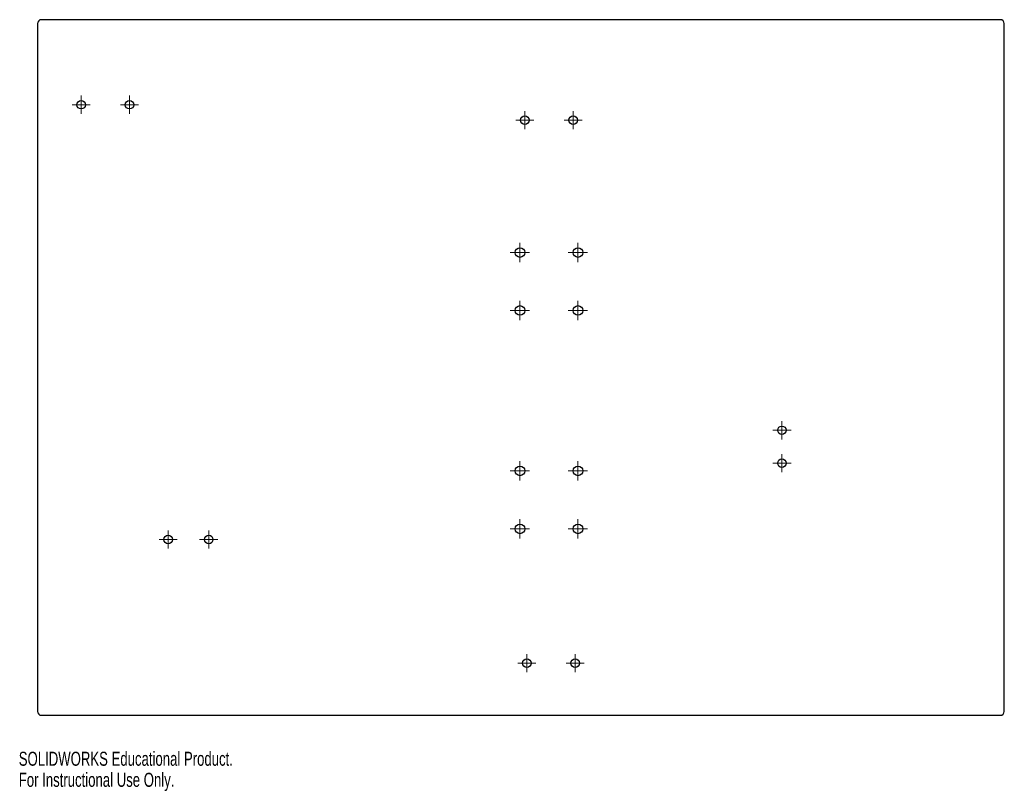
# Model space of a CAD drawing. Header units: millimetres. Extents: x 0 to 510, y 0 to 399.
import ezdxf

# ---------------------------------------------------------------- set-up
doc = ezdxf.new("R2010")
doc.units = ezdxf.units.MM
doc.styles.add('SLDTEXTSTYLE0', font='TXT', dxfattribs={"width": 0.7})

# ---------------------------------------------------------------- blocks, each defined once
blk = doc.blocks.new('SW_CENTERMARKSYMBOL_0')
at = {"color": 0, "linetype": 'Continuous', "lineweight": 18}
for p, q in [((-2.5, 0), (-4.7, 0)), ((0, 0), (-2.5, 0)), ((0, 2.5), (0, 4.7)), ((0, 0), (0, 2.5)), ((0, 0), (0, -2.5)), ((0, 0), (2.5, 0)), ((2.5, 0), (4.7, 0)), ((0, -2.5), (0, -4.7))]:
    blk.add_line(p, q, dxfattribs=at)
blk = doc.blocks.new('SW_CENTERMARKSYMBOL_1')
at = {"color": 0, "linetype": 'Continuous', "lineweight": 18}
for p, q in [((-2.5, 0), (-5, 0)), ((0, 0), (-2.5, 0)), ((0, 2.5), (0, 5)), ((0, 0), (0, 2.5)), ((0, 0), (0, -2.5)), ((0, 0), (2.5, 0)), ((2.5, 0), (5, 0)), ((0, -2.5), (0, -5))]:
    blk.add_line(p, q, dxfattribs=at)
blk = doc.blocks.new('SW_CENTERMARKSYMBOL_2')
at = {"color": 0, "linetype": 'Continuous', "lineweight": 18}
for p, q in [((-2.5, 0), (-4.7, 0)), ((0, 0), (-2.5, 0)), ((0, 2.5), (0, 4.7)), ((0, 0), (0, 2.5)), ((0, 0), (0, -2.5)), ((0, 0), (2.5, 0)), ((2.5, 0), (4.7, 0)), ((0, -2.5), (0, -4.7))]:
    blk.add_line(p, q, dxfattribs=at)
blk = doc.blocks.new('SW_CENTERMARKSYMBOL_3')
at = {"color": 0, "linetype": 'Continuous', "lineweight": 18}
for p, q in [((-2.5, 0), (-4.7, 0)), ((0, 0), (-2.5, 0)), ((0, 2.5), (0, 4.7)), ((0, 0), (0, 2.5)), ((0, 0), (0, -2.5)), ((0, 0), (2.5, 0)), ((2.5, 0), (4.7, 0)), ((0, -2.5), (0, -4.7))]:
    blk.add_line(p, q, dxfattribs=at)
blk = doc.blocks.new('SW_CENTERMARKSYMBOL_4')
at = {"color": 0, "linetype": 'Continuous', "lineweight": 18}
for p, q in [((-2.5, 0), (-4.7, 0)), ((0, 0), (-2.5, 0)), ((0, 2.5), (0, 4.7)), ((0, 0), (0, 2.5)), ((0, 0), (0, -2.5)), ((0, 0), (2.5, 0)), ((2.5, 0), (4.7, 0)), ((0, -2.5), (0, -4.7))]:
    blk.add_line(p, q, dxfattribs=at)
blk = doc.blocks.new('SW_CENTERMARKSYMBOL_5')
at = {"color": 0, "linetype": 'Continuous', "lineweight": 18}
for p, q in [((-2.5, 0), (-4.7, 0)), ((0, 0), (-2.5, 0)), ((0, 2.5), (0, 4.7)), ((0, 0), (0, 2.5)), ((0, 0), (0, -2.5)), ((0, 0), (2.5, 0)), ((2.5, 0), (4.7, 0)), ((0, -2.5), (0, -4.7))]:
    blk.add_line(p, q, dxfattribs=at)
blk = doc.blocks.new('SW_CENTERMARKSYMBOL_6')
at = {"color": 0, "linetype": 'Continuous', "lineweight": 18}
for p, q in [((-2.5, 0), (-4.7, 0)), ((0, 0), (-2.5, 0)), ((0, 2.5), (0, 4.7)), ((0, 0), (0, 2.5)), ((0, 0), (0, -2.5)), ((0, 0), (2.5, 0)), ((2.5, 0), (4.7, 0)), ((0, -2.5), (0, -4.7))]:
    blk.add_line(p, q, dxfattribs=at)
blk = doc.blocks.new('SW_CENTERMARKSYMBOL_7')
at = {"color": 0, "linetype": 'Continuous', "lineweight": 18}
for p, q in [((-2.5, 0), (-4.7, 0)), ((0, 0), (-2.5, 0)), ((0, 2.5), (0, 4.7)), ((0, 0), (0, 2.5)), ((0, 0), (0, -2.5)), ((0, 0), (2.5, 0)), ((2.5, 0), (4.7, 0)), ((0, -2.5), (0, -4.7))]:
    blk.add_line(p, q, dxfattribs=at)
blk = doc.blocks.new('SW_CENTERMARKSYMBOL_8')
at = {"color": 0, "linetype": 'Continuous', "lineweight": 18}
for p, q in [((-2.5, 0), (-4.7, 0)), ((0, 0), (-2.5, 0)), ((0, 2.5), (0, 4.7)), ((0, 0), (0, 2.5)), ((0, 0), (0, -2.5)), ((0, 0), (2.5, 0)), ((2.5, 0), (4.7, 0)), ((0, -2.5), (0, -4.7))]:
    blk.add_line(p, q, dxfattribs=at)
blk = doc.blocks.new('SW_CENTERMARKSYMBOL_9')
at = {"color": 0, "linetype": 'Continuous', "lineweight": 18}
for p, q in [((-2.5, 0), (-4.7, 0)), ((0, 0), (-2.5, 0)), ((0, 2.5), (0, 4.7)), ((0, 0), (0, 2.5)), ((0, 0), (0, -2.5)), ((0, 0), (2.5, 0)), ((2.5, 0), (4.7, 0)), ((0, -2.5), (0, -4.7))]:
    blk.add_line(p, q, dxfattribs=at)
blk = doc.blocks.new('SW_CENTERMARKSYMBOL_10')
at = {"color": 0, "linetype": 'Continuous', "lineweight": 18}
for p, q in [((-2.5, 0), (-5, 0)), ((0, 0), (-2.5, 0)), ((0, 2.5), (0, 5)), ((0, 0), (0, 2.5)), ((0, 0), (0, -2.5)), ((0, 0), (2.5, 0)), ((2.5, 0), (5, 0)), ((0, -2.5), (0, -5))]:
    blk.add_line(p, q, dxfattribs=at)
blk = doc.blocks.new('SW_CENTERMARKSYMBOL_11')
at = {"color": 0, "linetype": 'Continuous', "lineweight": 18}
for p, q in [((-2.5, 0), (-5, 0)), ((0, 0), (-2.5, 0)), ((0, 2.5), (0, 5)), ((0, 0), (0, 2.5)), ((0, 0), (0, -2.5)), ((0, 0), (2.5, 0)), ((2.5, 0), (5, 0)), ((0, -2.5), (0, -5))]:
    blk.add_line(p, q, dxfattribs=at)
blk = doc.blocks.new('SW_CENTERMARKSYMBOL_12')
at = {"color": 0, "linetype": 'Continuous', "lineweight": 18}
for p, q in [((-2.5, 0), (-5, 0)), ((0, 0), (-2.5, 0)), ((0, 2.5), (0, 5)), ((0, 0), (0, 2.5)), ((0, 0), (0, -2.5)), ((0, 0), (2.5, 0)), ((2.5, 0), (5, 0)), ((0, -2.5), (0, -5))]:
    blk.add_line(p, q, dxfattribs=at)
blk = doc.blocks.new('SW_CENTERMARKSYMBOL_13')
at = {"color": 0, "linetype": 'Continuous', "lineweight": 18}
for p, q in [((-2.5, 0), (-5, 0)), ((0, 0), (-2.5, 0)), ((0, 2.5), (0, 5)), ((0, 0), (0, 2.5)), ((0, 0), (0, -2.5)), ((0, 0), (2.5, 0)), ((2.5, 0), (5, 0)), ((0, -2.5), (0, -5))]:
    blk.add_line(p, q, dxfattribs=at)
blk = doc.blocks.new('SW_CENTERMARKSYMBOL_14')
at = {"color": 0, "linetype": 'Continuous', "lineweight": 18}
for p, q in [((-2.5, 0), (-4.7, 0)), ((0, 0), (-2.5, 0)), ((0, 2.5), (0, 4.7)), ((0, 0), (0, 2.5)), ((0, 0), (0, -2.5)), ((0, 0), (2.5, 0)), ((2.5, 0), (4.7, 0)), ((0, -2.5), (0, -4.7))]:
    blk.add_line(p, q, dxfattribs=at)
blk = doc.blocks.new('SW_CENTERMARKSYMBOL_15')
at = {"color": 0, "linetype": 'Continuous', "lineweight": 18}
for p, q in [((-2.5, 0), (-5, 0)), ((0, 0), (-2.5, 0)), ((0, 2.5), (0, 5)), ((0, 0), (0, 2.5)), ((0, 0), (0, -2.5)), ((0, 0), (2.5, 0)), ((2.5, 0), (5, 0)), ((0, -2.5), (0, -5))]:
    blk.add_line(p, q, dxfattribs=at)
blk = doc.blocks.new('SW_CENTERMARKSYMBOL_16')
at = {"color": 0, "linetype": 'Continuous', "lineweight": 18}
for p, q in [((-2.5, 0), (-5, 0)), ((0, 0), (-2.5, 0)), ((0, 2.5), (0, 5)), ((0, 0), (0, 2.5)), ((0, 0), (0, -2.5)), ((0, 0), (2.5, 0)), ((2.5, 0), (5, 0)), ((0, -2.5), (0, -5))]:
    blk.add_line(p, q, dxfattribs=at)
blk = doc.blocks.new('SW_CENTERMARKSYMBOL_17')
at = {"color": 0, "linetype": 'Continuous', "lineweight": 18}
for p, q in [((-2.5, 0), (-5, 0)), ((0, 0), (-2.5, 0)), ((0, 2.5), (0, 5)), ((0, 0), (0, 2.5)), ((0, 0), (0, -2.5)), ((0, 0), (2.5, 0)), ((2.5, 0), (5, 0)), ((0, -2.5), (0, -5))]:
    blk.add_line(p, q, dxfattribs=at)

msp = doc.modelspace()

# ---------------------------------------------------------------- linework, layer by layer
at = {"color": 7, "linetype": 'Continuous', "lineweight": 25}
for p, q in [((507.75, 399.12), (11.75, 399.12)), ((9.75, 397.12), (9.75, 41.12)), ((509.75, 41.12), (509.75, 397.12)), ((11.75, 39.12), (507.75, 39.12))]:
    msp.add_line(p, q, dxfattribs=at)
for centre, radius in [((32.25, 355.12), 2.2), ((57.25, 355.12), 2.2), ((261.75, 347.12), 2.2), ((286.75, 347.12), 2.2), ((259.25, 278.62), 2.5), ((289.25, 278.62), 2.5), ((259.25, 248.62), 2.5), ((289.25, 248.62), 2.5), ((394.75, 186.62), 2.2), ((259.25, 165.62), 2.5), ((289.25, 165.62), 2.5), ((394.75, 169.62), 2.2), ((259.25, 135.62), 2.5), ((289.25, 135.62), 2.5), ((77.25, 130.12), 2.2), ((98.25, 130.12), 2.2), ((262.75, 66.12), 2.2), ((287.75, 66.12), 2.2)]:
    msp.add_circle(centre, radius, dxfattribs=at)
for centre, start, end in [((11.75, 397.12), 90, 180), ((507.75, 397.12), 0, 90), ((11.75, 41.12), 180, 270), ((507.75, 41.12), 270, 0)]:
    msp.add_arc(centre, 2, start, end, dxfattribs=at)

# ---------------------------------------------------------------- block references
at = {"color": 7, "linetype": 'Continuous', "lineweight": 18}
for name, p in [('SW_CENTERMARKSYMBOL_6', (32.25, 355.12)), ('SW_CENTERMARKSYMBOL_0', (57.25, 355.12)), ('SW_CENTERMARKSYMBOL_7', (261.75, 347.12)), ('SW_CENTERMARKSYMBOL_8', (286.75, 347.12)), ('SW_CENTERMARKSYMBOL_1', (259.25, 278.62)), ('SW_CENTERMARKSYMBOL_13', (289.25, 278.62)), ('SW_CENTERMARKSYMBOL_12', (259.25, 248.62)), ('SW_CENTERMARKSYMBOL_11', (289.25, 248.62)), ('SW_CENTERMARKSYMBOL_14', (394.75, 186.62)), ('SW_CENTERMARKSYMBOL_5', (394.75, 169.62)), ('SW_CENTERMARKSYMBOL_10', (259.25, 165.62)), ('SW_CENTERMARKSYMBOL_16', (289.25, 165.62)), ('SW_CENTERMARKSYMBOL_15', (259.25, 135.62)), ('SW_CENTERMARKSYMBOL_17', (289.25, 135.62)), ('SW_CENTERMARKSYMBOL_2', (77.25, 130.12)), ('SW_CENTERMARKSYMBOL_9', (98.25, 130.12)), ('SW_CENTERMARKSYMBOL_4', (262.75, 66.12)), ('SW_CENTERMARKSYMBOL_3', (287.75, 66.12))]:
    msp.add_blockref(name, p, dxfattribs=at)

# ---------------------------------------------------------------- texts
at = {"color": 7, "linetype": 'Continuous', "char_height": 7.266, "attachment_point": 1, "style": 'SLDTEXTSTYLE0'}
for s, insert in [('SOLIDWORKS Educational Product.', (0, 20.27)), ('For Instructional Use Only.', (0, 9.37))]:
    msp.add_mtext(s, dxfattribs=dict(at, insert=insert))

doc.saveas('drawing.dxf')
